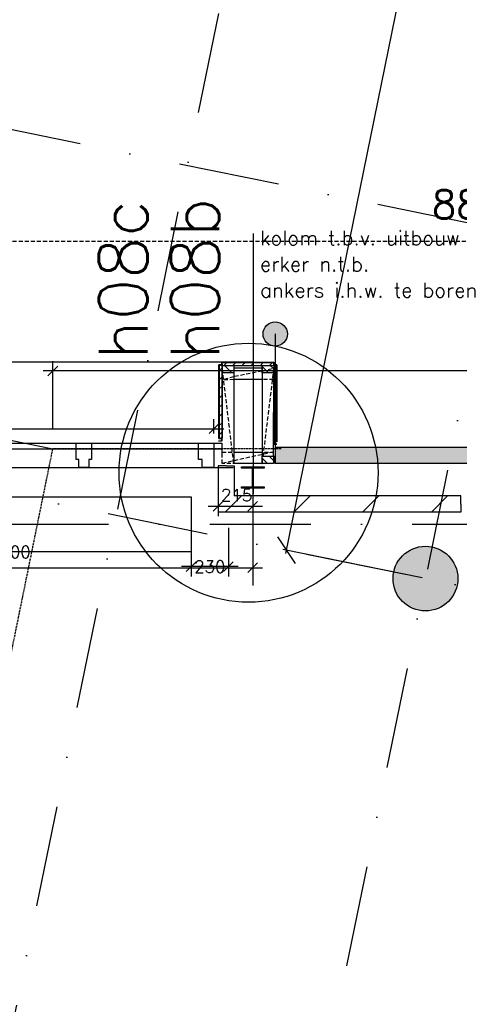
# Model space of a CAD drawing. Extents: x -33344 to 2055880, y -64816 to 121260.
# Tile 91 of 133: x 29077 to 31792, y 91012 to 97093. Entities that reach past the tile are written whole.
import ezdxf

# ---------------------------------------------------------------- set-up
doc = ezdxf.new("R2010")
doc.units = 0
doc.header["$LTSCALE"] = 50
doc.header["$MEASUREMENT"] = 0
doc.header["$PDMODE"] = 3
doc.header["$PDSIZE"] = 0.1
for name, pattern in [('DASHED', [0.75, 0.5, -0.25]), ('HIDDEN2', [0.1875, 0.125, -0.0625]), ('HIDDENX2', [0.75, 0.5, -0.25]), ('STRAM_0WT$1$DASHDOT', [25, 12.5, -6.25, 0, -6.25])]:
    doc.linetypes.add(name, pattern=pattern)
doc.layers.get('0').update_dxf_attribs({"linetype": 'CONTINUOUS'})
doc.layers.get('DEFPOINTS').update_dxf_attribs({"linetype": 'CONTINUOUS'})
for name, color, linetype in [('_DETAILNUMMERS', 4, 'CONTINUOUS'), ('_DETAILNUMMERSTEKST', 4, 'CONTINUOUS'), ('A--01A1_ACEER', 1, 'CONTINUOUS'), ('A--A21--_F123-', 9, 'CONTINUOUS'), ('A--A22--_F123-', 9, 'CONTINUOUS'), ('A--A25--_F-2--', 9, 'CONTINUOUS'), ('A--A28--_F-2--', 7, 'CONTINUOUS'), ('A--A28--_F12--', 7, 'CONTINUOUS'), ('A--A42--_F-23-', 9, 'CONTINUOUS'), ('A--L13A1_VLOEREN', 1, 'CONTINUOUS'), ('A--L21--', 3, 'CONTINUOUS'), ('A--L21--_F-2--', 7, 'CONTINUOUS'), ('A--L21A3_BUITENWAND', 3, 'CONTINUOUS'), ('A--L22--', 3, 'CONTINUOUS'), ('A--L22--_F-2--', 7, 'CONTINUOUS'), ('A--L22AC2_BINNENWAND', 2, 'HIDDEN2'), ('A--L25--', 7, 'CONTINUOUS'), ('A--L25--_F-23-', 7, 'CONTINUOUS'), ('A--L28--', 7, 'CONTINUOUS'), ('A--L28--_F-2--', 7, 'CONTINUOUS'), ('A--L28--_F12--', 7, 'CONTINUOUS'), ('A--L28DC1_CONSTR', 1, 'HIDDENX2'), ('A--L31--', 2, 'CONTINUOUS'), ('A--L31--_F-2--', 7, 'CONTINUOUS'), ('A--L31--_F123-', 7, 'CONTINUOUS'), ('A--L32--_F-23-', 2, 'CONTINUOUS'), ('A--L42--', 7, 'CONTINUOUS'), ('A--L42--_F-23-', 7, 'CONTINUOUS'), ('A--M$1A-_F123-', 1, 'CONTINUOUS'), ('STRAM_0WT$0$A--L$7A-_STRA0', 1, 'STRAM_0WT$1$DASHDOT'), ('STRAM_0WT$1$A--M$1A-_F123-', 1, 'CONTINUOUS'), ('TEKST_KOZIJNMERK', 2, 'CONTINUOUS'), ('X--LR---_CP', 7, 'CONTINUOUS'), ('XREF', 7, 'CONTINUOUS')]:
    doc.layers.add(name, color=color, linetype=linetype)
doc.styles.add('ALFA-0_25', font='ROMANS')
doc.styles.add('HIEMSTRA', font='romans.shx')
doc.styles.add('STRAM_0WT$1$HIEMSTRA', font='romans.shx')
doc.dimstyles.new('STANDARD$0', dxfattribs={"dimscale": 30, "dimtxt": 2.5, "dimasz": 2, "dimexe": 2, "dimexo": 0, "dimgap": 2, "dimtad": 1, "dimdec": 0, "dimzin": 0, "dimtxsty": 'ALFA-0_25', "dimblk1": 'OBLIQUE', "dimblk2": 'OBLIQUE', "dimsah": 1, "dimcen": -3, "dimdle": 2, "dimclrd": 1, "dimclre": 1, "dimclrt": 2, "dimazin": 3, "dimtfac": 0.666667, "dimtofl": 0, "dimtmove": 0, "dimatfit": 3, "dimtvp": 0.833333, "dimtolj": 1, "dimtzin": 0})
doc.dimstyles.new('STRAM_0WT$0$STANDARD', dxfattribs={"dimscale": 70, "dimtxt": 2.5, "dimasz": 2, "dimexe": 0.3, "dimexo": 0.3, "dimgap": 2, "dimtad": 1, "dimdec": 0, "dimzin": 0, "dimtxsty": 'STRAM_0WT$1$HIEMSTRA', "dimblk1": 'STRAM_0WT$0$_OBLIQUE', "dimblk2": 'STRAM_0WT$0$_OBLIQUE', "dimsah": 1, "dimcen": -0.09, "dimdle": 0.3, "dimclrd": 1, "dimclre": 1, "dimclrt": 4, "dimazin": 3, "dimtfac": 1, "dimtdec": 4, "dimtix": 1, "dimtofl": 0, "dimtmove": 0, "dimatfit": 3, "dimtvp": 625, "dimtolj": 1, "dimtzin": 0})

# ---------------------------------------------------------------- blocks, each defined once
blk = doc.blocks.new('*U1429')
at = {"layer": 'A--A21--_F123-', "color": 2}
for points in [[(0, 0), (50, 50), (-8460.4, 0), (-8460.4, 50)], [(-8460.4, 0), (-8460.4, -50), (0, 0), (-50, -50)]]:
    blk.add_solid(points, dxfattribs=at)
at = {"layer": 'A--L21--_F-2--', "color": 3, "linetype": 'CONTINUOUS'}
for points in [[(50, 50), (50, 50), (-8460.4, 50), (-8460.4, 0)], [(-50, -50), (-50, -50), (-8460.4, -50), (-8460.4, 0)]]:
    blk.add_lwpolyline(points, dxfattribs=at)
blk = doc.blocks.new('*U1398')
at = {"layer": 'A--A22--_F123-', "linetype": 'CONTINUOUS'}
h = blk.add_hatch(dxfattribs=at)
h.set_pattern_fill('ALFALINE', color=256, scale=300, style=0)
h.set_pattern_definition([(45, (-31800.78, -94101.7), (-212.132, 212.132), [])])
h.paths.add_polyline_path([(0, 0), (0, -50), (-1499.2, -50), (-1449.2, 0), (-1399.2, 50), (0, 50)])
at = {"layer": 'A--L22--_F-2--', "color": 3, "linetype": 'CONTINUOUS'}
for points in [[(0, 0), (0, -50), (-1499.2, -50), (-1499.2, -50)], [(0, 0), (0, 50), (-1399.2, 50), (-1399.2, 50)]]:
    blk.add_lwpolyline(points, dxfattribs=at)
blk = doc.blocks.new('*U1390')
at = {"layer": 'A--A42--_F-23-', "linetype": 'CONTINUOUS'}
h = blk.add_hatch(dxfattribs=at)
h.set_pattern_fill('ALFALINE', color=256, scale=40, style=0)
h.set_pattern_definition([(45, (-30654.46, -94959.81), (-28.284271, 28.284271), [])])
h.paths.add_polyline_path([(0, 0), (9, 0), (8.9, -471.6), (-0.1, -471.6), (-9.1, -471.6), (-9, 0)])
at = {"layer": 'A--L42--_F-23-', "color": 2, "linetype": 'CONTINUOUS'}
for points in [[(0, 0), (-9, 0), (-9.1, -471.6), (-0.1, -471.6)], [(0, 0), (9, 0), (8.9, -471.6), (-0.1, -471.6)]]:
    blk.add_lwpolyline(points, dxfattribs=at)
blk = doc.blocks.new('Q020279-')
at = {"layer": 'A--A25--_F-2--'}
h = blk.add_hatch(dxfattribs=at)
h.set_pattern_fill('ALFALINE', color=256, scale=40, style=0, pattern_type=2)
h.set_pattern_definition([(45, (0, 0), (-28.284, 28.284), [])])
h.paths.add_polyline_path([(0, 0), (0, 71), (46, 71), (46, 0)])
at = {"layer": 'A--L25--_F-23-', "color": 2, "linetype": 'CONTINUOUS'}
blk.add_lwpolyline([(0, 0), (0, 71), (46, 71), (46, 0)], close=True, dxfattribs=at)
at = {"layer": 'X--LR---_CP'}
for p in [(0, 0), (0, 0), (46, 0)]:
    blk.add_point(p, dxfattribs=at)
blk = doc.blocks.new('*U1389')
at = {"layer": 'A--A42--_F-23-', "linetype": 'CONTINUOUS'}
h = blk.add_hatch(dxfattribs=at)
h.set_pattern_fill('ALFALINE', color=256, scale=40, style=0)
h.set_pattern_definition([(45, (-30326.46, -94965.843), (-28.284271, 28.284271), [])])
h.paths.add_polyline_path([(0, 0), (0, 9), (319, 9), (319, 0), (319, -9), (0, -9)])
at = {"layer": 'A--L42--_F-23-', "color": 2, "linetype": 'CONTINUOUS'}
for points in [[(0, 0), (0, 9), (319, 9), (319, 0)], [(0, 0), (0, -9), (319, -9), (319, 0)]]:
    blk.add_lwpolyline(points, dxfattribs=at)
blk = doc.blocks.new('*U1388')
at = {"layer": 'A--A42--_F-23-', "linetype": 'CONTINUOUS'}
h = blk.add_hatch(dxfattribs=at)
h.set_pattern_fill('ALFALINE', color=256, scale=40, style=0)
h.set_pattern_definition([(45, (-30317.46, -94959.81), (-28.284271, 28.284271), [])])
h.paths.add_polyline_path([(0, 0), (9, 0), (9, -452.1), (0, -452.1), (-9, -452.1), (-9, 0)])
at = {"layer": 'A--L42--_F-23-', "color": 2, "linetype": 'CONTINUOUS'}
for points in [[(0, 0), (-9, 0), (-9, -452.1), (0, -452.1)], [(0, 0), (9, 0), (9, -452.1), (0, -452.1)]]:
    blk.add_lwpolyline(points, dxfattribs=at)
blk = doc.blocks.new('Q020490-')
at = {"layer": 'A--A28--_F-2--', "color": 3, "linetype": 'CONTINUOUS'}
for points in [[(-2.75, 58), (-70, 66.5), (70, 66.5)], [(-2.75, 58), (-70, 58), (-70, 66.5)], [(-2.75, 58), (70, 66.5), (70, 58)], [(2.75, -58), (-2.75, -58), (-2.75, 58)], [(-2.75, 58), (2.75, 58), (2.75, -58)], [(-2.75, 58), (70, 58), (2.75, 58)], [(70, -66.5), (-70, -58), (-2.75, -58)], [(70, -66.5), (-70, -66.5), (-70, -58)], [(2.75, -58), (70, -66.5), (-2.75, -58)], [(2.75, -58), (70, -58), (70, -66.5)]]:
    blk.add_solid(points, dxfattribs=at)
at = {"layer": 'A--L28--_F-2--', "color": 3, "linetype": 'CONTINUOUS'}
blk.add_lwpolyline([(70, -66.5), (-70, -66.5), (-70, -58), (-2.75, -58), (-2.75, 58), (-70, 58), (-70, 66.5), (70, 66.5), (70, 58), (2.75, 58), (2.75, -58), (70, -58)], close=True, dxfattribs=at)
at = {"layer": 'X--LR---_CP', "linetype": 'CONTINUOUS'}
for p in [(-2.75, 0), (0, 0), (2.75, 0)]:
    blk.add_point(p, dxfattribs=at)
blk = doc.blocks.new('Q020479-')
at = {"layer": 'A--A28--_F12--', "color": 8}
for points in [[(-200, 0), (-76.5, 184.8), (0, 200)], [(-200, 0), (0, 200), (76.5, 184.8)], [(-200, 0), (-141.4, 141.4), (-76.5, 184.8)], [(-200, 0), (76.5, 184.8), (141.4, 141.4)], [(-200, 0), (-184.8, 76.5), (-141.4, 141.4)], [(-200, 0), (141.4, 141.4), (184.8, 76.5)], [(-200, 0), (184.8, 76.5), (200, 0)], [(-200, 0), (200, 0), (184.8, -76.5)], [(-200, 0), (184.8, -76.5), (141.4, -141.4)], [(-200, 0), (141.4, -141.4), (76.5, -184.8)], [(-200, 0), (76.5, -184.8), (0, -200)], [(-200, 0), (0, -200), (-76.5, -184.8)], [(-200, 0), (-76.5, -184.8), (-141.4, -141.4)], [(-200, 0), (-141.4, -141.4), (-184.8, -76.5)]]:
    blk.add_solid(points, dxfattribs=at)
at = {"layer": 'A--L28--_F12--', "color": 3, "linetype": 'CONTINUOUS'}
blk.add_lwpolyline([(-200, 0, -1), (200, 0, -1), (-200, 0)], format="xyb", close=True, dxfattribs=at)
at = {"layer": 'X--LR---_CP'}
for p in [(0, 200), (200, 0), (200, 0)]:
    blk.add_point(p, dxfattribs=at)
blk = doc.blocks.new('_OBLIQUE')
at = {"color": 0, "linetype": 'BYBLOCK'}
blk.add_line((-0.5, -0.5), (0.5, 0.5), dxfattribs=at)
blk = doc.blocks.new('*D504')
at = {"layer": 'A--M$1A-_F123-', "color": 1, "linetype": 'CONTINUOUS'}
for p, q in [((30135.5, 93954.4), (30135.5, 93655.1)), ((30365.5, 93954.4), (30365.5, 93655.1)), ((30425.5, 93715.1), (30075.5, 93715.1))]:
    blk.add_line(p, q, dxfattribs=at)
at = {"layer": 'DEFPOINTS', "color": 0, "linetype": 'CONTINUOUS'}
for p in [(30135.5, 93954.4), (30365.5, 93954.4), (30135.5, 93715.1)]:
    blk.add_point(p, dxfattribs=at)
at = {"layer": 'A--M$1A-_F123-', "color": 1, "linetype": 'CONTINUOUS', "xscale": 60, "yscale": 60, "zscale": 60, "rotation": 180}
blk.add_blockref('_OBLIQUE', (30135.5, 93715.1), dxfattribs=at)
at = {"layer": 'A--M$1A-_F123-', "color": 1, "linetype": 'CONTINUOUS', "xscale": 60, "yscale": 60, "zscale": 60}
blk.add_blockref('_OBLIQUE', (30365.5, 93715.1), dxfattribs=at)
at = {"layer": 'A--M$1A-_F123-', "color": 2, "linetype": 'CONTINUOUS', "insert": (30250.5, 93715.1), "char_height": 75, "attachment_point": 5, "style": 'ALFA-0_25'}
blk.add_mtext('\\A1;230', dxfattribs=at)
blk = doc.blocks.new('*D604')
at = {"layer": 'A--M$1A-_F123-', "color": 1, "linetype": 'CONTINUOUS'}
for p, q in [((29281.2, 94563.3), (29281.2, 94983.9)), ((39165, 94731.1), (39165, 94983.9)), ((39225, 94923.9), (29221.2, 94923.9))]:
    blk.add_line(p, q, dxfattribs=at)
at = {"layer": 'DEFPOINTS', "color": 0, "linetype": 'CONTINUOUS'}
for p in [(29281.2, 94923.9), (39165, 94731.1), (29281.2, 94563.3)]:
    blk.add_point(p, dxfattribs=at)
at = {"layer": 'A--M$1A-_F123-', "color": 1, "linetype": 'CONTINUOUS', "xscale": 60, "yscale": 60, "zscale": 60, "rotation": 180}
blk.add_blockref('_OBLIQUE', (29281.2, 94923.9), dxfattribs=at)
at = {"layer": 'A--M$1A-_F123-', "color": 1, "linetype": 'CONTINUOUS', "xscale": 60, "yscale": 60, "zscale": 60}
blk.add_blockref('_OBLIQUE', (39165, 94923.9), dxfattribs=at)
at = {"layer": 'A--M$1A-_F123-', "color": 2, "linetype": 'CONTINUOUS', "insert": (34223.1, 95021.4), "char_height": 75, "attachment_point": 5, "style": 'ALFA-0_25'}
blk.add_mtext('\\A1;9884', dxfattribs=at)
blk = doc.blocks.new('*D639')
at = {"layer": 'A--M$1A-_F123-', "color": 1, "linetype": 'CONTINUOUS'}
for p, q in [((27456.2, 93708.1), (30576.2, 93708.1)), ((27516.2, 93730), (27516.2, 93648.1)), ((30516.2, 93730), (30516.2, 93648.1))]:
    blk.add_line(p, q, dxfattribs=at)
at = {"layer": 'DEFPOINTS', "color": 0, "linetype": 'CONTINUOUS'}
for p in [(27516.2, 93730), (30516.2, 93730), (30516.2, 93708.1)]:
    blk.add_point(p, dxfattribs=at)
at = {"layer": 'A--M$1A-_F123-', "color": 1, "linetype": 'CONTINUOUS', "xscale": 60, "yscale": 60, "zscale": 60, "rotation": 180}
blk.add_blockref('_OBLIQUE', (27516.2, 93708.1), dxfattribs=at)
at = {"layer": 'A--M$1A-_F123-', "color": 1, "linetype": 'CONTINUOUS', "xscale": 60, "yscale": 60, "zscale": 60}
blk.add_blockref('_OBLIQUE', (30516.2, 93708.1), dxfattribs=at)
at = {"layer": 'A--M$1A-_F123-', "color": 2, "linetype": 'CONTINUOUS', "insert": (29016.2, 93805.6), "char_height": 75, "attachment_point": 5, "style": 'ALFA-0_25'}
blk.add_mtext('\\A1;3000', dxfattribs=at)
blk = doc.blocks.new('*D640')
at = {"layer": 'A--M$1A-_F123-', "color": 1, "linetype": 'CONTINUOUS'}
for p, q in [((30301.6, 94169.4), (30301.6, 94026.6)), ((30516.2, 94169.4), (30516.2, 94026.6)), ((30576.2, 94086.6), (30241.6, 94086.6))]:
    blk.add_line(p, q, dxfattribs=at)
at = {"layer": 'DEFPOINTS', "color": 0, "linetype": 'CONTINUOUS'}
for p in [(30301.6, 94169.4), (30516.2, 94169.4), (30301.6, 94086.6)]:
    blk.add_point(p, dxfattribs=at)
at = {"layer": 'A--M$1A-_F123-', "color": 1, "linetype": 'CONTINUOUS', "xscale": 60, "yscale": 60, "zscale": 60, "rotation": 180}
blk.add_blockref('_OBLIQUE', (30301.6, 94086.6), dxfattribs=at)
at = {"layer": 'A--M$1A-_F123-', "color": 1, "linetype": 'CONTINUOUS', "xscale": 60, "yscale": 60, "zscale": 60}
blk.add_blockref('_OBLIQUE', (30516.2, 94086.6), dxfattribs=at)
at = {"layer": 'A--M$1A-_F123-', "color": 2, "linetype": 'CONTINUOUS', "insert": (30416.7, 94156.4), "char_height": 75, "attachment_point": 5, "style": 'ALFA-0_25'}
blk.add_mtext('\\A1;215', dxfattribs=at)
blk = doc.blocks.new('DILATATIEVOEG')
at = {"layer": 'A--L21A3_BUITENWAND', "linetype": 'CONTINUOUS'}
h = blk.add_hatch(color=256, dxfattribs=at)
edge = h.paths.add_edge_path()
edge.add_arc((-800, 0), 75, 0, 360)
blk.add_line((-800, 0), (0, 0), dxfattribs=at)
blk.add_circle((-800, 0), 75, dxfattribs=at)
at = {"layer": 'X--LR---_CP', "linetype": 'CONTINUOUS'}
blk.add_point((0, 0), dxfattribs=at)
blk = doc.blocks.new('*U1187')
at = {"layer": 'A--A22--_F123-', "linetype": 'CONTINUOUS'}
h = blk.add_hatch(dxfattribs=at)
h.set_pattern_fill('ALFALINE', color=256, scale=300, style=0)
h.set_pattern_definition([(45, (-30351.6, -94336.6), (-212.132, 212.132), [])])
h.paths.add_polyline_path([(0, 0), (50, 0), (50, -184.9), (0, -234.9), (-50, -284.9), (-50, 0)])
at = {"layer": 'A--L22--_F-2--', "color": 3, "linetype": 'CONTINUOUS'}
for points in [[(0, 0), (-50, 0), (-50, -284.9), (-50, -284.9)], [(0, 0), (50, 0), (50, -184.9), (50, -184.9)]]:
    blk.add_lwpolyline(points, dxfattribs=at)
blk = doc.blocks.new('STRAM_0WT$0$_OBLIQUE')
at = {"color": 0, "linetype": 'BYBLOCK'}
blk.add_line((-0.5, -0.5), (0.5, 0.5), dxfattribs=at)
blk = doc.blocks.new('*D1855')
at = {"layer": 'DEFPOINTS', "color": 0, "linetype": 'CONTINUOUS'}
for p in [(-38589.9, 88132.1), (-44896.7, 61569.5), (-44036.5, 61394.2)]:
    blk.add_point(p, dxfattribs=at)
at = {"layer": 'STRAM_0WT$1$A--M$1A-_F123-', "color": 1, "linetype": 'CONTINUOUS'}
for p, q in [((-39446, 88327.9), (-44900.9, 61548.9)), ((-38610.5, 88136.3), (-39470.7, 88311.5)), ((-44057.1, 61398.4), (-44917.3, 61573.7))]:
    blk.add_line(p, q, dxfattribs=at)
at = {"layer": 'STRAM_0WT$1$A--M$1A-_F123-', "color": 1, "linetype": 'CONTINUOUS', "xscale": 140, "yscale": 140, "zscale": 140}
for p, rotation in [((-39450.2, 88307.3), 78.48629033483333), ((-44896.7, 61569.5), 258.4862903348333)]:
    blk.add_blockref('STRAM_0WT$0$_OBLIQUE', p, dxfattribs=dict(at, rotation=rotation))
at = {"layer": 'STRAM_0WT$1$A--M$1A-_F123-', "color": 4, "linetype": 'CONTINUOUS', "insert": (-43428.2, 70434.3), "char_height": 175, "attachment_point": 5, "rotation": 78.48629, "style": 'STRAM_0WT$1$HIEMSTRA'}
blk.add_mtext('\\A1;27287', dxfattribs=at)
blk = doc.blocks.new('*D1894')
at = {"color": 1, "linetype": 'BYBLOCK'}
for p, q in [((-48103.2, 63562), (-48103.2, 63507.3)), ((-39289.9, 63562), (-39289.9, 63507.3)), ((-48124.2, 63528.3), (-39268.9, 63528.3))]:
    blk.add_line(p, q, dxfattribs=at)
at = {"layer": 'DEFPOINTS', "color": 0, "linetype": 'BYBLOCK'}
for p in [(-48103.2, 63583), (-39289.9, 63583), (-39289.9, 63528.3)]:
    blk.add_point(p, dxfattribs=at)
at = {"color": 1, "linetype": 'BYBLOCK', "xscale": 140, "yscale": 140, "zscale": 140, "rotation": 180}
blk.add_blockref('STRAM_0WT$0$_OBLIQUE', (-48103.2, 63528.3), dxfattribs=at)
at = {"color": 1, "linetype": 'BYBLOCK', "xscale": 140, "yscale": 140, "zscale": 140}
blk.add_blockref('STRAM_0WT$0$_OBLIQUE', (-39289.9, 63528.3), dxfattribs=at)
at = {"color": 4, "linetype": 'BYBLOCK', "insert": (-43696.6, 63755.8), "char_height": 175, "attachment_point": 5, "style": 'STRAM_0WT$1$HIEMSTRA'}
blk.add_mtext('\\A1;8813', dxfattribs=at)
blk = doc.blocks.new('*D795')
at = {"layer": 'A--M$1A-_F123-', "color": 1}
for p, q in [((27138.4, 94536.7), (27138.4, 94626.7)), ((30276.5, 94536.6), (30276.5, 94626.7)), ((27078.4, 94566.7), (30336.5, 94566.7))]:
    blk.add_line(p, q, dxfattribs=at)
at = {"layer": 'DEFPOINTS', "color": 0}
for p in [(30276.5, 94566.7), (27138.4, 94536.7), (30276.5, 94536.6)]:
    blk.add_point(p, dxfattribs=at)
at = {"layer": 'A--M$1A-_F123-', "color": 1, "xscale": 60, "yscale": 60, "zscale": 60, "rotation": 180}
blk.add_blockref('_OBLIQUE', (27138.4, 94566.7), dxfattribs=at)
at = {"layer": 'A--M$1A-_F123-', "color": 1, "xscale": 60, "yscale": 60, "zscale": 60}
blk.add_blockref('_OBLIQUE', (30276.5, 94566.7), dxfattribs=at)
at = {"layer": 'A--M$1A-_F123-', "color": 2, "insert": (28707.4, 94664.2), "char_height": 75, "attachment_point": 5, "style": 'ALFA-0_25'}
blk.add_mtext('\\A1;3138', dxfattribs=at)
blk = doc.blocks.new('STRAM_0WT')
at = {"layer": 'STRAM_0WT$0$A--L$7A-_STRA0'}
for p, q in [((-38410.733, 89013.047), (-64231.371, -37744.184)), ((-44567.212, 68559.429), (-66142.131, -37354.959)), ((-32694.807, 61334.202), (-51034.14, 65069.951)), ((-33134.93, 59173.573), (-51474.264, 62909.322)), ((-52869.992, 61729.831), (-20789.004, 61729.831))]:
    blk.add_line(p, q, dxfattribs=at)
at = {"layer": 'STRAM_0WT$1$A--M$1A-_F123-', "linetype": 'CONTINUOUS'}
dim = blk.add_linear_dim(base=(-44896.709, 61569.465), p1=(-38589.938, 88132.076), p2=(-44036.476, 61394.234), angle=258.4862903, dimstyle='STRAM_0WT$0$STANDARD', dxfattribs=at)
dim.commit()
dim.dimension.update_dxf_attribs({"geometry": '*D1855', "text_midpoint": (-43428.233, 70434.279), "dimtype": 129})
dim = blk.add_linear_dim(base=(-39289.938, 63477.07), p1=(-48103.183, 63531.81), p2=(-39289.938, 63531.81), dimstyle='STRAM_0WT$0$STANDARD', dxfattribs=at)
dim.commit()
dim.dimension.update_dxf_attribs({"geometry": '*D1894', "text_midpoint": (-43696.56, 63704.57), "insert": (0, -51.181)})

msp = doc.modelspace()

# ---------------------------------------------------------------- linework, layer by layer
at = {"layer": '_DETAILNUMMERS'}
msp.add_circle((30490, 94294.9), 800, dxfattribs=at)
at = {"layer": 'A--01A1_ACEER', "linetype": 'CONTINUOUS'}
msp.add_line((30324.5, 94477.7), (30324.5, 94398.7), dxfattribs=at)
at = {"layer": 'A--L13A1_VLOEREN'}
msp.add_lwpolyline([(28040.1, 94146.7), (30135.5, 94146.7), (30135.5, 93806.7), (28040.1, 93806.7)], close=True, dxfattribs=at)
at = {"layer": 'A--L22AC2_BINNENWAND'}
for p in [(27019.7, 83339.8), (30692.1, 94441.7)]:
    msp.add_line(p, (29281.2, 94441.7), dxfattribs=at)
at = {"layer": 'A--L25--'}
for p, q in [((30574.5, 94940.8), (30398.8, 94940.8)), ((30398.8, 94940.8), (30398.8, 94351.8)), ((30574.3, 94940.8), (30574.3, 94401.7)), ((30644.2, 94397.7), (30645.5, 94940.8)), ((30574.3, 94869.8), (30398.7, 94869.8)), ((30398.8, 94422.8), (30574.3, 94422.7)), ((30594.2, 94351.7), (30418.6, 94351.8))]:
    msp.add_line(p, q, dxfattribs=at)
at = {"layer": 'A--L28DC1_CONSTR'}
for p, q in [((30398.8, 94351.8), (30327.8, 94940.8)), ((30574.4, 94922.7), (30398.7, 94887.9)), ((30645.5, 94940.8), (30573.2, 94351.8)), ((30574.4, 94922.7), (30645.5, 94940.7)), ((30398.7, 94887.9), (30327.9, 94868)), ((30644.2, 94422.7), (30326.3, 94351.9))]:
    msp.add_line(p, q, dxfattribs=at)
for points in [[(30398.7, 94869.9), (30327.9, 94868), (30328, 94938.9)], [(30645.5, 94940.7), (30645.3, 94869.7), (30574.3, 94869.8)], [(30418.6, 94351.8), (30326.3, 94351.9), (30326.5, 94422.8), (30644.2, 94422.7)]]:
    msp.add_lwpolyline(points, dxfattribs=at)
at = {"layer": 'A--L31--'}
for p, q in [((30521.4, 94976.8), (26516.2, 94976.8)), ((30317.5, 94959.8), (30326.5, 94959.8)), ((30326.5, 94507.7), (30326.5, 94959.8)), ((30317.5, 94507.7), (30326.5, 94507.7))]:
    msp.add_line(p, q, dxfattribs=at)
at = {"layer": 'A--L31--_F-2--', "color": 2, "linetype": 'CONTINUOUS'}
msp.add_lwpolyline([(30276.5, 94476.7), (30276.6, 94357.7), (30276.6, 94326.7), (30202.6, 94326.6), (30202.6, 94377.6), (30181.6, 94377.6), (30181.5, 94476.6)], close=True, dxfattribs=at)
at = {"layer": 'A--L31--_F123-', "color": 1, "linetype": 'CONTINUOUS'}
for p, q in [((27220.5, 94476.7), (30324.5, 94476.7)), ((27220.5, 94441.7), (30324.5, 94441.7)), ((27207.4, 94326.6), (30395.5, 94326.6))]:
    msp.add_line(p, q, dxfattribs=at)
at = {"layer": 'A--L32--_F-23-'}
msp.add_lwpolyline([(29427.5, 94476.7), (29518.5, 94476.7), (29520.5, 94476.7), (29520.5, 94377.6), (29520.5, 94377.6), (29503.5, 94377.6), (29503.5, 94328.6), (29501.5, 94326.6), (29444.5, 94326.6), (29442.5, 94328.6), (29442.5, 94377.6), (29427.5, 94377.6), (29425.5, 94377.6), (29425.5, 94476.7)], close=True, dxfattribs=at)
at = {"layer": 'A--L42--'}
msp.add_lwpolyline([(30325.7, 94975.8), (30325.4, 94960.8), (30307.5, 94960.8), (30307.5, 94506.7), (30325.6, 94506.7), (30325.6, 94490.7), (30306.6, 94490.7), (30306.6, 94491.7), (30324.6, 94491.7), (30324.6, 94505.7), (30306.5, 94505.7), (30306.5, 94961.8), (30324.4, 94961.8), (30324.7, 94976.8), (30647.2, 94976.8), (30647.5, 94961.8), (30665.5, 94961.8), (30665.4, 94486.2), (30647.2, 94486.3), (30647.2, 94472.3), (30665.2, 94472.2), (30665.2, 94471.2), (30646.2, 94471.3), (30646.2, 94487.3), (30664.4, 94487.2), (30664.5, 94960.8), (30646.5, 94960.8), (30646.2, 94975.8)], close=True, dxfattribs=at)
at = {"layer": 'A--M$1A-_F123-', "linetype": 'CONTINUOUS'}
for p, q in [((28077.9, 94686.8), (29281.2, 94441.7)), ((30516.2, 94218), (30516.2, 93598.4))]:
    msp.add_line(p, q, dxfattribs=at)
at = {"layer": 'TEKST_KOZIJNMERK'}
msp.add_line((30521.4, 94165.1), (30521.4, 95773.2), dxfattribs=at)

# ---------------------------------------------------------------- block references
at = {"layer": 'A--L21--', "color": 1, "rotation": 270}
msp.add_blockref('DILATATIEVOEG', (30654.6, 94351.7), dxfattribs=at)
at = {"layer": 'A--L21--', "linetype": 'CONTINUOUS'}
msp.add_blockref('*U1429', (39115, 94401.7), dxfattribs=at)
at = {"layer": 'A--L22--'}
for name, p in [('*U1187', (30351.6, 94336.6)), ('*U1398', (31800.8, 94101.7))]:
    msp.add_blockref(name, p, dxfattribs=at)
at = {"layer": 'A--L25--', "rotation": 270.0000000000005}
for p in [(30327.8, 94956.8), (30574.5, 94956.8), (30573.2, 94397.7)]:
    msp.add_blockref('Q020279-', p, dxfattribs=at)
at = {"layer": 'A--L28--', "rotation": 180.0000000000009}
msp.add_blockref('Q020490-', (30516.2, 94265.2), dxfattribs=at)
at = {"layer": 'A--L28--', "linetype": 'CONTINUOUS'}
msp.add_blockref('Q020479-', (31582.7, 93641.1), dxfattribs=at)
at = {"layer": 'A--L42--'}
for name, p in [('*U1388', (30317.5, 94959.8)), ('*U1389', (30326.5, 94965.8)), ('*U1390', (30654.5, 94959.8))]:
    msp.add_blockref(name, p, dxfattribs=at)
at = {"layer": 'XREF', "linetype": 'DASHED', "ltscale": 20}
msp.add_blockref('STRAM_0WT', (75619.4, 32246.9), dxfattribs=at)

# ---------------------------------------------------------------- texts
at = {"layer": '_DETAILNUMMERSTEKST', "style": 'ALFA-0_25'}
for s, p in [('h08c', (29866, 94991.9)), ('h08b', (30309.2, 94991.9))]:
    msp.add_text(s, height=300, rotation=90, dxfattribs=at).set_placement(p)
at = {"layer": 'TEKST_KOZIJNMERK', "style": 'HIEMSTRA'}
for s, p in [('kolom t.b.v. uitbouw', (30559.8, 95699.2)), ('erker n.t.b.', (30560.4, 95538.4)), ('ankers i.h.w. te boren', (30560.9, 95377.7))]:
    msp.add_text(s, height=90, dxfattribs=at).set_placement(p)

# ---------------------------------------------------------------- dimensions: what is measured, and where the dimension line sits
at = {"layer": 'A--M$1A-_F123-', "linetype": 'CONTINUOUS'}
for base, p1, p2, picture, middle in [((29281.2, 94923.9), (39165, 94731.1), (29281.2, 94563.3), '*D604', (34223.1, 95021.4)), ((30516.2, 93708.1), (27516.2, 93730), (30516.2, 93730), '*D639', (29016.2, 93805.6))]:
    dim = msp.add_linear_dim(base=base, p1=p1, p2=p2, dimstyle='STANDARD$0', dxfattribs=at)
    dim.commit()
    dim.dimension.update_dxf_attribs({"geometry": picture, "text_midpoint": middle})
at = {"layer": 'A--M$1A-_F123-'}
dim = msp.add_linear_dim(base=(30276.5, 94566.7), p1=(27138.4, 94536.7), p2=(30276.5, 94536.6), dimstyle='STANDARD$0', dxfattribs=at)
dim.commit()
dim.dimension.update_dxf_attribs({"geometry": '*D795', "text_midpoint": (28707.4, 94664.2)})
at = {"layer": 'A--M$1A-_F123-', "linetype": 'CONTINUOUS'}
for base, p1, p2, picture, middle in [((30301.6, 94086.6), (30516.2, 94169.4), (30301.6, 94169.4), '*D640', (30416.7, 94156.4)), ((30135.5, 93715.1), (30365.5, 93954.4), (30135.5, 93954.4), '*D504', (30250.5, 93715.1))]:
    dim = msp.add_linear_dim(base=base, p1=p1, p2=p2, dimstyle='STANDARD$0', dxfattribs=at)
    dim.commit()
    dim.dimension.update_dxf_attribs({"geometry": picture, "text_midpoint": middle, "dimtype": 160})

doc.saveas('drawing.dxf')
